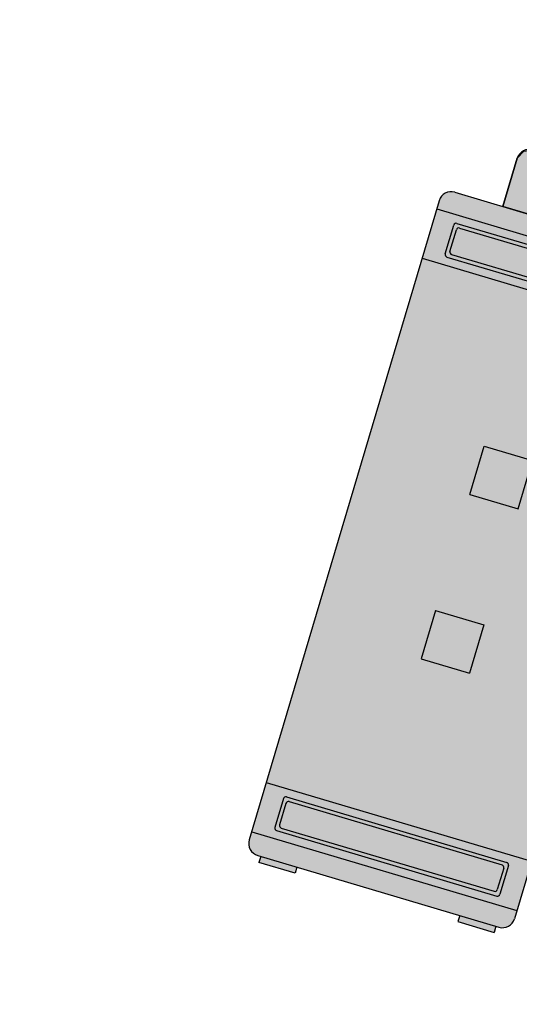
# Model space of a CAD drawing. Header units: millimetres. Extents: x 124.4 to 154.3, y 176.1 to 206.1.
import ezdxf

# ---------------------------------------------------------------- set-up
doc = ezdxf.new("R2010")
doc.units = ezdxf.units.MM
doc.linetypes.add('AUSGEZOGEN', pattern=[0])
doc.linetypes.add('STRICHPUNKT', pattern=[25.4, 12.7, -6.35, 0, -6.35])
doc.layers.add('Anhänger', color=7, linetype='Continuous')
doc.layers.add('Farbe', color=254, linetype='Continuous')

# ---------------------------------------------------------------- blocks, each defined once
blk = doc.blocks.new('Bl_Camper')
at = {"layer": 'Farbe', "linetype": 'Continuous'}
h = blk.add_hatch(color=256, dxfattribs=at)
edge = h.paths.add_edge_path(flags=16)
edge.add_arc((-197.6753639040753, 208.8200856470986), 0.0065, 0, 360)
edge = h.paths.add_edge_path(flags=16)
edge.add_arc((-197.7898670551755, 208.9666626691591), 0.0065, 0, 360)
edge = h.paths.add_edge_path(flags=16)
edge.add_arc((-197.705270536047, 209.0749282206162), 0.0065, 0, 360)
edge = h.paths.add_edge_path(flags=16)
edge.add_arc((-197.5353553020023, 208.999264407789), 0.0065, 0, 360)
h.paths.add_polyline_path([(-197.3322498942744, 208.7763578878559), (-197.4099597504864, 208.6769060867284), (-197.7841429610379, 208.9986111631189), (-197.7348864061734, 209.061648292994)], flags=16)
edge = h.paths.add_edge_path()
edge.add_line((-197.8561606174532, 209.1500651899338), (-197.8992605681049, 209.0949071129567))
edge.add_line((-197.8992605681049, 209.0949071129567), (-197.9794137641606, 209.1385014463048))
edge.add_line((-197.9794137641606, 209.1385014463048), (-198.0818500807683, 209.2185441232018))
edge.add_arc((-198.0510645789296, 209.2579425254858), 0.05, 51.99630100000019, 231.9963010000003, ccw=False)
edge.add_line((-198.0202790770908, 209.2973409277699), (-197.9178427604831, 209.2172982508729))
edge.add_line((-197.9178427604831, 209.2172982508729), (-197.8561606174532, 209.1500651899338))
h.paths.add_polyline_path([(-197.398939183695, 208.8419304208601), (-197.7141285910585, 209.088214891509), (-197.6956575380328, 209.1118536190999), (-197.3804675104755, 208.8655699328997)], flags=16)
edge = h.paths.add_edge_path(flags=0)
edge.add_line((-197.9931360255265, 209.2183887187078), (-197.998677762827, 209.2112970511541))
edge.add_line((-197.998677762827, 209.2112970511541), (-198.0041937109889, 209.2156070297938))
edge.add_arc((-198.0023464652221, 209.2179709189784), 0.003, 141.9964740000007, 231.9964740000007, ccw=False)
edge.add_line((-198.0047103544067, 209.2198181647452), (-198.0028631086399, 209.2221820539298))
edge.add_arc((-198.0004992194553, 209.2203348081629), 0.003, 51.99647400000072, 141.9964740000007, ccw=False)
edge.add_line((-197.9986519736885, 209.2226986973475), (-197.9931360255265, 209.2183887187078))
edge = h.paths.add_edge_path(flags=16)
edge.add_line((-197.9931360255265, 209.2183887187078), (-197.998677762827, 209.2112970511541))
edge.add_line((-197.998677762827, 209.2112970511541), (-198.0041937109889, 209.2156070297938))
edge.add_arc((-198.0023464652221, 209.2179709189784), 0.003, 141.9964740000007, 231.9964740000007, ccw=False)
edge.add_line((-198.0047103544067, 209.2198181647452), (-198.0028631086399, 209.2221820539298))
edge.add_arc((-198.0004992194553, 209.2203348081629), 0.003, 51.99647400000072, 141.9964740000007, ccw=False)
edge.add_line((-197.9986519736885, 209.2226986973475), (-197.9931360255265, 209.2183887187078))
edge = h.paths.add_edge_path()
edge.add_line((-196.9525086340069, 208.7801526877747), (-197.3218191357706, 208.3075163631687))
edge.add_line((-197.7991011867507, 208.9784836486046), (-197.3154265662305, 208.3156971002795))
edge.add_line((-197.7793895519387, 208.9938816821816), (-197.2994232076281, 208.3361774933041))
edge.add_line((-197.8197790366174, 208.9644078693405), (-197.331429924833, 208.295216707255))
edge.add_arc((-197.7865678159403, 209.1692914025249), 0.003, 51.99647400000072, 141.9964740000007)
edge.add_arc((-197.7918438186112, 209.1625390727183), 0.003, 141.9964740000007, 231.9964740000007)
edge.add_line((-197.9353779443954, 209.198672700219), (-197.8623748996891, 209.1421131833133))
edge.add_line((-197.8930470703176, 209.102859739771), (-197.9655800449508, 209.1600202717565))
edge.add_line((-197.7095564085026, 209.10418835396), (-197.7283897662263, 209.0578708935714))
edge.add_line((-197.7382528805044, 209.0979436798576), (-197.7744556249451, 209.0516126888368))
edge.add_line((-197.7776512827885, 209.1287291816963), (-197.8074385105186, 209.0906079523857))
edge.add_line((-197.7736860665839, 209.0932007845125), (-197.7903644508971, 209.0718569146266))
edge.add_line((-197.813084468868, 209.1239862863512), (-197.8431757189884, 209.085475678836))
edge.add_line((-197.8170504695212, 209.1595153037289), (-197.8398387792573, 209.1303498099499))
edge.add_line((-197.8730935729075, 209.1283961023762), (-197.9889248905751, 209.2189053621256))
edge.add_line((-197.8823283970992, 209.1165768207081), (-197.9981611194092, 209.2070859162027))
edge.add_arc((-197.7244712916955, 209.0649023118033), 0.010911, 171.1810259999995, 197.3516900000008)
edge.add_arc((-197.8740621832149, 209.0712626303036), 0.138887, 358.0658790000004, 370.4766040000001)
edge.add_arc((-197.7394840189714, 209.0963687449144), 0.001999, 4.268417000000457, 51.99478700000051)
edge.add_arc((-197.7394846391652, 209.0963679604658), 0.002, 51.99552299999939, 99.72189299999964)
edge.add_arc((-197.7283826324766, 208.9345684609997), 0.16417, 93.99558100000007, 105.4500029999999)
edge.add_arc((-197.7724543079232, 209.0947765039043), 0.002, 231.9955229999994, 279.7218929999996)
edge.add_arc((-197.7724536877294, 209.0947772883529), 0.002001, 184.2501040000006, 231.9764740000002)
edge.add_arc((-197.9385616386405, 209.0988032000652), 0.164166, 358.542967, 369.9973889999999)
edge.add_arc((-197.7788824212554, 209.1271542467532), 0.001999, 4.268417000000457, 51.99478700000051)
edge.add_arc((-197.7788830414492, 209.1271534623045), 0.002, 51.99552299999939, 99.72189299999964)
edge.add_arc((-197.7677810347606, 208.9653539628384), 0.16417, 93.99558100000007, 105.4500029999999)
edge.add_arc((-197.8118527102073, 209.125562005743), 0.002, 231.9955229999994, 279.7218929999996)
edge.add_arc((-197.8118534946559, 209.1255626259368), 0.002, 184.2825539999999, 232.0089239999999)
edge.add_arc((-197.9779645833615, 209.1295910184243), 0.164169, 358.5417839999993, 369.9962050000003)
edge.add_arc((-197.8182814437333, 209.1579389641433), 0.002, 4.282553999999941, 52.00892399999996)
edge.add_arc((-197.8182822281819, 209.1579395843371), 0.002, 51.99552299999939, 99.72189299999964)
edge.add_arc((-197.7891621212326, 208.8389332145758), 0.322326, 95.24365799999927, 100.7425389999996)
edge.add_arc((-197.8435812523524, 209.1414595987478), 0.015242, 111.8031509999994, 145.623565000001)
edge.add_arc((-197.7847834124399, 208.9877171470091), 0.010912, 86.63595299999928, 112.8066159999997)
edge.add_arc((-197.827128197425, 209.1313249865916), 0.138881, 273.5181300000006, 285.9288559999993)
edge.add_arc((-197.8189431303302, 208.9946769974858), 0.002, 231.9955229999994, 279.7218929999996)
edge.add_arc((-197.8189439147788, 208.9946776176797), 0.002, 184.2825539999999, 232.0089239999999)
edge.add_arc((-197.6592653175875, 209.0230278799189), 0.164166, 178.542967, 189.9973889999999)
edge.add_arc((-197.82537248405, 209.0270531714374), 0.002, 4.282553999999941, 52.00892399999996)
edge.add_arc((-197.8253732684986, 209.0270537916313), 0.002, 51.99552299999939, 99.72189299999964)
edge.add_arc((-197.8694435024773, 209.1872555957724), 0.164163, 273.9957130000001, 285.4501349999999)
edge.add_arc((-197.858341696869, 209.025463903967), 0.002001, 231.981022, 279.7073920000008)
edge.add_arc((-197.8583429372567, 209.0254623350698), 0.001999, 184.2684170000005, 231.9947870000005)
edge.add_arc((-197.6986637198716, 209.0538133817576), 0.164166, 178.542967, 189.9973889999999)
edge.add_arc((-197.8647708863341, 209.0578386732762), 0.002, 4.282553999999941, 52.00892399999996)
edge.add_arc((-197.8647716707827, 209.05783929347), 0.002, 51.99552299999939, 99.72189299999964)
edge.add_arc((-197.9088433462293, 209.2180473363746), 0.16417, 273.9955810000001, 285.4500029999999)
edge.add_arc((-197.8977413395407, 209.0562478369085), 0.002, 231.9955229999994, 279.7218929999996)
edge.add_arc((-197.8977405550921, 209.0562472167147), 0.002, 184.2359510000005, 231.9623220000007)
edge.add_arc((-197.5658384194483, 209.107096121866), 0.337769, 183.4221890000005, 188.6837670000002)
edge.add_arc((-197.8897734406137, 209.0855860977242), 0.013299, 135.5059820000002, 174.1863650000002)
edge.add_line((-197.8447966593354, 209.1240063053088), (-197.8716231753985, 209.0896734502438))
edge.add_line((-197.8492996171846, 209.0776396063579), (-197.863539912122, 209.0594150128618))
edge.add_line((-197.8141450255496, 209.0820252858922), (-197.8424299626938, 209.0458267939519))
edge.add_line((-197.7971994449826, 209.0225050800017), (-197.8201748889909, 208.9931012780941))
edge.add_line((-197.7982369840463, 209.0617816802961), (-197.8241415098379, 209.028629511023))
edge.add_line((-197.8459294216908, 209.0413489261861), (-197.8595740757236, 209.0238874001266))
edge.add_line((-197.8803707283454, 209.0784785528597), (-197.8989730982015, 209.0546721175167))
edge.add_line((-197.8197790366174, 208.9644078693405), (-197.7793895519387, 208.9938816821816))
edge.add_line((-197.7775333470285, 209.1694850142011), (-197.7898463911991, 209.1537255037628))
edge.add_line((-197.698735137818, 209.1079141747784), (-197.7775333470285, 209.1694850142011))
edge.add_line((-197.711049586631, 209.0921545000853), (-197.7898463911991, 209.1537255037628))
edge.add_line((-197.7889317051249, 209.1711386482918), (-197.7942077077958, 209.1643863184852))
edge.add_line((-197.7881751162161, 209.1558652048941), (-197.793691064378, 209.1601751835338))
edge.add_line((-197.7792046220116, 209.1673453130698), (-197.7847205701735, 209.1716552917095))
edge.add_line((-197.5425296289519, 208.9172111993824), (-197.5986337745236, 208.8454097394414))
edge.add_line((-197.4930106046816, 208.9805851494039), (-197.5384351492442, 208.9224513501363))
edge.add_arc((-197.5087694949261, 208.9928989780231), 0.02, 321.9955709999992, 425.9956469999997)
edge.add_line((-197.6894057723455, 209.0952300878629), (-197.5006336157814, 209.0111693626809))
edge.add_arc((-197.6975416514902, 209.0769597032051), 0.02, 65.99752399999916, 141.9976039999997)
edge.add_line((-197.8057288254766, 208.9709859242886), (-197.7133005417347, 209.0892735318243))
edge.add_arc((-197.7899691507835, 208.9586714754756), 0.02, 141.9966459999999, 217.9967249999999)
edge.add_line((-197.6785193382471, 208.7835159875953), (-197.8057302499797, 208.9463595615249))
edge.add_arc((-197.6627582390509, 208.795827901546), 0.02, 217.9953540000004, 321.9954299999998)
edge.add_line((-197.6015740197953, 208.8416472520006), (-197.6469985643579, 208.783513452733))
edge.add_line((-197.7095564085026, 209.10418835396), (-196.9428984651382, 208.7924515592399))
edge.add_line((-197.7283897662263, 209.0578708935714), (-196.9749043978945, 208.7514901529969))
edge.add_line((-197.7189730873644, 209.0810296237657), (-196.9589010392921, 208.7719705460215))
edge.add_line((-197.998677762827, 209.2112970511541), (-197.9981611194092, 209.2070859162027))
edge.add_line((-197.9931360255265, 209.2183887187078), (-197.9889248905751, 209.2189053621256))
edge.add_line((-197.9655800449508, 209.1600202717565), (-198.0133138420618, 209.1776813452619))
edge.add_line((-197.9640566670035, 209.2407192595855), (-197.9353779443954, 209.198672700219))
edge.add_line((-198.0264363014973, 209.2894610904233), (-197.9640566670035, 209.2407192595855))
edge.add_arc((-198.0510651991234, 209.2579417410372), 0.04, 51.99629799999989, 231.9962979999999)
edge.add_line((-198.0133138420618, 209.1776813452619), (-198.0756934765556, 209.2264231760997))
for points in [[(-197.7136297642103, 209.0941706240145), (-197.7095564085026, 209.10418835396), (-197.7035541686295, 209.1017477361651), (-197.6987355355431, 209.1079144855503), (-197.7775333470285, 209.1694850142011), (-197.7898463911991, 209.1537255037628)], [(-197.1126028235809, 207.7631956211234), (-197.4277926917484, 208.0094791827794), (-197.4602374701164, 208.0782899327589), (-197.4450192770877, 208.1498476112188), (-196.9428983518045, 208.7924515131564), (-196.8293091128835, 208.937820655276), (-196.7653320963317, 208.9754082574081), (-196.6865573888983, 208.955722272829), (-196.3737511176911, 208.7087626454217)]]:
    blk.add_hatch(color=256, dxfattribs=at).paths.add_polyline_path(points)
h = blk.add_hatch(color=256, dxfattribs=at)
h.paths.add_polyline_path([(-195.9337563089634, 208.9994968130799), (-195.9873151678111, 209.041346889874, 0.4126091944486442), (-196.1272982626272, 209.0241678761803), (-197.3590560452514, 207.4477899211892, 0.4126092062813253), (-197.3418770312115, 207.3078068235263), (-197.2883178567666, 207.2659565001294)])
h.paths.add_polyline_path([(-195.9337563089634, 208.9994968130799), (-197.2883178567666, 207.2659565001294), (-196.9661499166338, 207.0142193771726), (-195.6115883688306, 208.7477596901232)])
h.paths.add_polyline_path([(-195.9642985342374, 208.7733544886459, 0.004108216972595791), (-195.9645575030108, 208.7735568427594)], flags=17)
h.paths.add_polyline_path([(-197.0799478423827, 207.3783191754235, 0.4094086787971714), (-197.0765310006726, 207.3504771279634), (-196.9353486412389, 207.2401594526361, -0.004108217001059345), (-196.9356076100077, 207.2403618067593), (-197.0762720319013, 207.3502747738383, -0.4190348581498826), (-197.0797454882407, 207.3785781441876)], flags=16)
h.paths.add_polyline_path([(-196.9021357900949, 207.2017248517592, -0.004108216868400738), (-196.9023381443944, 207.2014658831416)], flags=17)
h.paths.add_polyline_path([(-195.6115883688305, 208.7477596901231), (-196.9661499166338, 207.0142193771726), (-193.540915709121, 204.3377935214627), (-192.1863541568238, 206.0713338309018)])
h.paths.add_polyline_path([(-195.1473204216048, 207.2428161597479), (-194.8321303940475, 206.9965324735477), (-195.0784148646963, 206.6813430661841), (-195.3936042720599, 206.927627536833)], flags=16)
h.paths.add_polyline_path([(-194.0740892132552, 206.4042101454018), (-193.7588998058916, 206.1579256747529), (-194.0051836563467, 205.842737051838), (-194.3203730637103, 206.0890215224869)], flags=16)
h.paths.add_polyline_path([(-192.1863541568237, 206.0713338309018), (-193.540915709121, 204.3377935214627), (-193.2187477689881, 204.086056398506), (-191.8641862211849, 205.8195967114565)])
h.paths.add_polyline_path([(-192.0341216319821, 205.7404468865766, -0.004108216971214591), (-192.0338626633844, 205.7402445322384)], flags=17)
h.paths.add_polyline_path([(-192.2501659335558, 205.884087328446), (-192.2503682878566, 205.8838283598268, -0.00410821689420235)], flags=17)
h.paths.add_polyline_path([(-192.0727585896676, 205.7069750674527), (-192.0725562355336, 205.7072340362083, -0.004108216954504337)], flags=17)
h.paths.add_polyline_path([(-191.793448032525, 205.6377632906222, 0.412609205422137), (-191.8106270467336, 205.7777463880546), (-191.8641862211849, 205.8195967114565), (-193.2187477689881, 204.086056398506), (-193.1651889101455, 204.0442063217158, 0.4126153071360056), (-193.0252045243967, 204.061386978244)])
h.paths.add_polyline_path([(-192.7855102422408, 204.2869348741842), (-192.824909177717, 204.3177207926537), (-193.0096221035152, 204.0813290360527), (-192.9702230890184, 204.0505430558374)], flags=17)
h.paths.add_polyline_path([(-191.7696329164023, 205.5870342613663), (-191.8090314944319, 205.6178199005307), (-191.99374442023, 205.3814281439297), (-191.95434576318, 205.3506424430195)])
h = blk.add_hatch(color=256, dxfattribs=at)
h.paths.add_polyline_path([(-194.0740892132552, 206.4042101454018), (-194.3203730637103, 206.0890215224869), (-194.0051836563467, 205.842737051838), (-193.7588998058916, 206.1579256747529)])
h.paths.add_polyline_path([(-195.3936042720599, 206.927627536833), (-195.0784148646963, 206.6813430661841), (-194.8321303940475, 206.9965324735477), (-195.1473204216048, 207.2428161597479)])
at = {"color": 7, "linetype": 'AUSGEZOGEN'}
for p, q in [((-198.0264363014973, 209.2894610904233), (-197.9640566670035, 209.2407192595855)), ((-198.0133138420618, 209.1776813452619), (-198.0756934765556, 209.2264231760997)), ((-198.0028631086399, 209.2221820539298), (-198.0047103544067, 209.2198181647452)), ((-197.998677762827, 209.2112970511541), (-198.0041937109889, 209.2156070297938)), ((-197.9931360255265, 209.2183887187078), (-197.998677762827, 209.2112970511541)), ((-197.998677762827, 209.2112970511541), (-197.9981611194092, 209.2070859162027)), ((-197.9931360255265, 209.2183887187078), (-197.9986519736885, 209.2226986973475)), ((-197.8823283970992, 209.1165768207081), (-197.9981611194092, 209.2070859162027)), ((-197.9931360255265, 209.2183887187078), (-197.9889248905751, 209.2189053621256)), ((-197.8730935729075, 209.1283961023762), (-197.9889248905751, 209.2189053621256)), ((-197.9640566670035, 209.2407192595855), (-197.9353779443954, 209.198672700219)), ((-197.9353779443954, 209.198672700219), (-197.8623748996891, 209.1421131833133)), ((-197.9655800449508, 209.1600202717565), (-198.0133138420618, 209.1776813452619)), ((-197.8930470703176, 209.102859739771), (-197.9655800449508, 209.1600202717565)), ((-197.8561606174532, 209.1500651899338), (-197.8992605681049, 209.0949071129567)), ((-197.8447966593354, 209.1240063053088), (-197.8716231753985, 209.0896734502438)), ((-197.813084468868, 209.1239862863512), (-197.8431757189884, 209.085475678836)), ((-197.8170504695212, 209.1595153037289), (-197.8398387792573, 209.1303498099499)), ((-197.7776512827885, 209.1287291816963), (-197.8074385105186, 209.0906079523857)), ((-197.7889317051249, 209.1711386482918), (-197.7942077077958, 209.1643863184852)), ((-197.7881751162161, 209.1558652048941), (-197.793691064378, 209.1601751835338)), ((-197.7775333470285, 209.1694850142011), (-197.7898463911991, 209.1537255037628)), ((-197.711049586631, 209.0921545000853), (-197.7898463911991, 209.1537255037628)), ((-197.7792046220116, 209.1673453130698), (-197.7847205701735, 209.1716552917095)), ((-197.698735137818, 209.1079141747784), (-197.7775333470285, 209.1694850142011)), ((-197.7095564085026, 209.10418835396), (-197.7283897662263, 209.0578708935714)), ((-197.6956575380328, 209.1118536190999), (-197.7141285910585, 209.088214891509)), ((-197.7095564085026, 209.10418835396), (-196.9428984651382, 208.7924515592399)), ((-197.3804675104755, 208.8655699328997), (-197.6956575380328, 209.1118536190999)), ((-197.8803707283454, 209.0784785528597), (-197.8989730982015, 209.0546721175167)), ((-197.8492996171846, 209.0776396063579), (-197.863539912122, 209.0594150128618)), ((-197.8459294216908, 209.0413489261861), (-197.8595740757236, 209.0238874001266)), ((-197.8141450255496, 209.0820252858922), (-197.8424299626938, 209.0458267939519)), ((-197.7982369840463, 209.0617816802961), (-197.8241415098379, 209.028629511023)), ((-197.8057288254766, 208.9709859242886), (-197.7133005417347, 209.0892735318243)), ((-197.7736860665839, 209.0932007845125), (-197.7903644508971, 209.0718569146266)), ((-197.7348864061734, 209.061648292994), (-197.7841429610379, 208.9986111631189)), ((-197.7382528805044, 209.0979436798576), (-197.7744556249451, 209.0516126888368)), ((-197.3322498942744, 208.7763578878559), (-197.7348864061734, 209.061648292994)), ((-197.7283897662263, 209.0578708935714), (-196.9749043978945, 208.7514901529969)), ((-197.398939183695, 208.8419304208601), (-197.7141285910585, 209.088214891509)), ((-197.6894057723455, 209.0952300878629), (-197.5006336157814, 209.0111693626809)), ((-195.9870989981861, 209.0411779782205), (-191.8108427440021, 205.7779149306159)), ((-197.7971994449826, 209.0225050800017), (-197.8201748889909, 208.9931012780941)), ((-197.8197790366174, 208.9644078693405), (-197.7793895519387, 208.9938816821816)), ((-197.8197790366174, 208.9644078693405), (-197.331429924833, 208.295216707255)), ((-197.4099597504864, 208.6769060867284), (-197.7841429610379, 208.9986111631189)), ((-197.7793895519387, 208.9938816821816), (-197.2994232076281, 208.3361774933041)), ((-197.4930106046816, 208.9805851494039), (-197.5384351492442, 208.9224513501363)), ((-197.35888713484, 207.4480060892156), (-196.1274668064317, 209.0239521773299)), ((-197.2883179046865, 207.2659564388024), (-195.9337563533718, 208.9994967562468)), ((-196.6889406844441, 208.9550472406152), (-196.3737512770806, 208.7087627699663)), ((-197.6785193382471, 208.7835159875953), (-197.8057302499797, 208.9463595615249)), ((-197.5425296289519, 208.9172111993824), (-197.5986337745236, 208.8454097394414)), ((-197.6015740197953, 208.8416472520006), (-197.6469985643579, 208.783513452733)), ((-197.3804675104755, 208.8655699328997), (-197.398939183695, 208.8419304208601)), ((-197.1219571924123, 207.3732816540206), (-195.9976699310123, 208.8121215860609)), ((-195.7813941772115, 208.6685087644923), (-195.9695958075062, 208.815566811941)), ((-197.3322498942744, 208.7763578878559), (-197.4099597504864, 208.6769060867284)), ((-196.9525086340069, 208.7801526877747), (-197.3218191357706, 208.3075163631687)), ((-197.0798466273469, 207.3784487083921), (-195.9925014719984, 208.7700111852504)), ((-196.9661497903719, 207.01421953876), (-195.6115882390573, 208.7477598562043)), ((-195.8235053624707, 208.6633409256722), (-195.9644279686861, 208.7734556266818)), ((-196.9074046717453, 207.2437051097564), (-195.8200595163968, 208.6352675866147)), ((-196.9022369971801, 207.2015953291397), (-195.7779489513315, 208.6404346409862)), ((-197.4277926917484, 208.0094791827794), (-197.1126026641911, 207.7631954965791)), ((-197.3416613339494, 207.30763828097), (-193.1654050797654, 204.0443752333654)), ((-196.9303103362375, 207.1981494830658), (-197.1185119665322, 207.3452075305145)), ((-196.9354781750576, 207.240260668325), (-197.0764015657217, 207.3503759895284)), ((-195.3936042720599, 206.927627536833), (-195.1473204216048, 207.2428161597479)), ((-194.8321303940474, 206.9965324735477), (-195.1473204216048, 207.2428161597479)), ((-195.0784148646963, 206.6813430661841), (-194.8321303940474, 206.9965324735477)), ((-195.0784148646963, 206.6813430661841), (-195.3936042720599, 206.927627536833)), ((-194.3203730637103, 206.0890215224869), (-194.0740892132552, 206.4042101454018)), ((-194.0740892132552, 206.4042101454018), (-193.7588998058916, 206.1579256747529)), ((-194.0051836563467, 205.842737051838), (-193.7588998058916, 206.1579256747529)), ((-194.3203730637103, 206.0890215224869), (-194.0051836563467, 205.842737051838)), ((-193.5409158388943, 204.3377933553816), (-192.1863536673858, 206.0713344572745)), ((-193.37455512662, 204.4451185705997), (-192.2502670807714, 205.8839578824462)), ((-193.3324439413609, 204.4502864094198), (-192.2450994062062, 205.8418481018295)), ((-193.2187477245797, 204.0860564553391), (-191.864186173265, 205.8195967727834)), ((-192.222193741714, 205.8874037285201), (-192.0339921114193, 205.7403456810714)), ((-192.2170252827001, 205.8452933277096), (-192.076101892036, 205.7351780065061)), ((-193.1600019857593, 204.3155428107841), (-192.0726574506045, 205.7071045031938)), ((-193.1548341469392, 204.273431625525), (-192.0305462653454, 205.7122723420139)), ((-193.025036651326, 204.0616018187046), (-191.7936169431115, 205.6375471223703)), ((-191.95434576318, 205.3506424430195), (-191.7696329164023, 205.5870342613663)), ((-191.8090313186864, 205.617819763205), (-191.7696329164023, 205.5870342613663)), ((-191.993744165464, 205.3814279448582), (-191.95434576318, 205.3506424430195)), ((-193.37110990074, 204.4170444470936), (-193.1829082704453, 204.2699863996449)), ((-193.3289987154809, 204.4222122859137), (-193.1880761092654, 204.3120975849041)), ((-192.7855102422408, 204.2869348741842), (-192.9702230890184, 204.0505430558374)), ((-192.8249086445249, 204.3177203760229), (-192.7855102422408, 204.2869348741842)), ((-193.0096214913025, 204.0813285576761), (-192.9702230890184, 204.0505430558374))]:
    blk.add_line(p, q, dxfattribs=at)
at = {"color": 7, "linetype": 'STRICHPUNKT'}
for p, q in [((-197.7189730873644, 209.0810296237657), (-196.9589010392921, 208.7719705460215)), ((-197.7991011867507, 208.9784836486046), (-197.3154265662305, 208.3156971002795))]:
    blk.add_line(p, q, dxfattribs=at)
at = {"color": 7, "linetype": 'AUSGEZOGEN'}
for points in [[(-198.0202790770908, 209.2973409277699), (-197.9178427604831, 209.2172982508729), (-197.8561606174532, 209.1500651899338)], [(-197.8992605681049, 209.0949071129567), (-197.9794137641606, 209.1385014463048), (-198.0818500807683, 209.2185441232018)]]:
    blk.add_lwpolyline(points, dxfattribs=at)
at = {"color": 7, "linetype": 'AUSGEZOGEN', "flags": 128}
blk.add_lwpolyline([(-197.4450192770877, 208.1498476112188), (-196.8293091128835, 208.937820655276)], dxfattribs=at)
at = {"color": 7, "linetype": 'AUSGEZOGEN'}
for centre in [(-197.705270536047, 209.0749282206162), (-197.7898670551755, 208.9666626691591), (-197.5353553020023, 208.999264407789), (-197.6753639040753, 208.8200856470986)]:
    blk.add_circle(centre, 0.0065, dxfattribs=at)
for centre, radius, start, end in [((-198.0510645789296, 209.2579425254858), 0.05, 51.99630100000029, 231.9963010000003), ((-198.0510651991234, 209.2579417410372), 0.04, 51.99629799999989, 231.9962979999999), ((-198.0023464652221, 209.2179709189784), 0.003, 141.9964740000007, 231.9964740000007), ((-198.0004992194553, 209.2203348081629), 0.003, 51.99647400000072, 141.9964740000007), ((-197.8435812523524, 209.1414595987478), 0.015242, 111.8031509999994, 145.623565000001), ((-197.7891621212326, 208.8389332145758), 0.322326, 95.24365799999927, 100.7425389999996), ((-197.8182822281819, 209.1579395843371), 0.002, 51.99552299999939, 99.72189299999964), ((-197.8182814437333, 209.1579389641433), 0.002, 4.282553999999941, 52.00892399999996), ((-197.9779645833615, 209.1295910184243), 0.164169, 358.5417839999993, 9.99620500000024), ((-197.8118534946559, 209.1255626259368), 0.002, 184.2825539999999, 232.0089239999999), ((-197.8118527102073, 209.125562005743), 0.002, 231.9955229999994, 279.7218929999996), ((-197.7677810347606, 208.9653539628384), 0.16417, 93.99558100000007, 105.4500029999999), ((-197.7918438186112, 209.1625390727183), 0.003, 141.9964740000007, 231.9964740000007), ((-197.7865678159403, 209.1692914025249), 0.003, 51.99647400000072, 141.9964740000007), ((-197.7788830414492, 209.1271534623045), 0.002, 51.99552299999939, 99.72189299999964), ((-197.7788824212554, 209.1271542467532), 0.001999, 4.268417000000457, 51.99478700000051), ((-197.9385616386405, 209.0988032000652), 0.164166, 358.542967, 9.997388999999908), ((-197.5658384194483, 209.107096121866), 0.337769, 183.4221890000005, 188.6837670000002), ((-197.8897734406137, 209.0855860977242), 0.013299, 135.5059820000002, 174.1863650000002), ((-197.8977405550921, 209.0562472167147), 0.002, 184.2359510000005, 231.9623220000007), ((-197.8977413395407, 209.0562478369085), 0.002, 231.9955229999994, 279.7218929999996), ((-197.9088433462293, 209.2180473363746), 0.16417, 273.9955810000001, 285.4500029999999), ((-197.8647716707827, 209.05783929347), 0.002, 51.99552299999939, 99.72189299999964), ((-197.8647708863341, 209.0578386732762), 0.002, 4.282553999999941, 52.00892399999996), ((-197.6986637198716, 209.0538133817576), 0.164166, 178.542967, 189.9973889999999), ((-197.8694435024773, 209.1872555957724), 0.164163, 273.9957130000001, 285.4501349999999), ((-197.8253732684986, 209.0270537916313), 0.002, 51.99552299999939, 99.72189299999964), ((-197.82537248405, 209.0270531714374), 0.002, 4.282553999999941, 52.00892399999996), ((-197.6592653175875, 209.0230278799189), 0.164166, 178.542967, 189.9973889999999), ((-197.7724536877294, 209.0947772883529), 0.002001, 184.2501040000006, 231.9764740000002), ((-197.7724543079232, 209.0947765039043), 0.002, 231.9955229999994, 279.7218929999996), ((-197.7283826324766, 208.9345684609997), 0.16417, 93.99558100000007, 105.4500029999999), ((-197.7394846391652, 209.0963679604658), 0.002, 51.99552299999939, 99.72189299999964), ((-197.7394840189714, 209.0963687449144), 0.001999, 4.268417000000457, 51.99478700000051), ((-197.8740621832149, 209.0712626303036), 0.138887, 358.0658790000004, 10.4766040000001), ((-197.7244712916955, 209.0649023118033), 0.010911, 171.1810259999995, 197.3516900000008), ((-197.6975416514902, 209.0769597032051), 0.02, 65.99752399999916, 141.9976039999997), ((-196.0486700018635, 208.9623811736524), 0.1, 51.99647400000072, 141.9964740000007), ((-197.8583429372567, 209.0254623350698), 0.001999, 184.2684170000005, 231.9947870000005), ((-197.858341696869, 209.025463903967), 0.002001, 231.981022, 279.7073920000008), ((-197.8189439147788, 208.9946776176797), 0.002, 184.2825539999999, 232.0089239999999), ((-197.8189431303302, 208.9946769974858), 0.002, 231.9955229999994, 279.7218929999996), ((-197.827128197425, 209.1313249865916), 0.138881, 273.5181300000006, 285.9288559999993), ((-197.7899691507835, 208.9586714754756), 0.02, 141.9966459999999, 217.9967249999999), ((-197.7847834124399, 208.9877171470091), 0.010912, 86.63595299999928, 112.8066159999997), ((-197.5087694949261, 208.9928989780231), 0.02, 321.9955709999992, 65.9956469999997), ((-196.7505115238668, 208.8762490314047), 0.1, 51.99647400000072, 141.9964740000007), ((-195.9819102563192, 208.7998071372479), 0.02, 51.99647400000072, 141.9964740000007), ((-197.6627582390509, 208.795827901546), 0.02, 217.9953540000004, 321.9954299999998), ((-195.9767417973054, 208.7576967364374), 0.02, 51.99647400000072, 141.9964740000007), ((-195.8358191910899, 208.6475820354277), 0.02, 321.9964740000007, 51.99647400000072), ((-195.7937086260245, 208.6527490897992), 0.02, 321.9964740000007, 51.99647400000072), ((-197.3662210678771, 208.0882767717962), 0.1, 141.9964740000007, 231.9964740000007), ((-197.2800903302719, 207.3864350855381), 0.1, 141.9964740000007, 231.9964740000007), ((-197.1061975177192, 207.3609672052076), 0.02, 141.9964740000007, 231.9964740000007), ((-197.0640877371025, 207.3661348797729), 0.02, 141.9964740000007, 231.9964740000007), ((-196.9231643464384, 207.2560195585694), 0.02, 231.9964740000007, 321.9964740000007), ((-196.9179958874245, 207.2139091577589), 0.02, 231.9964740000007, 321.9964740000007), ((-192.234508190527, 205.871644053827), 0.02, 51.99647400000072, 141.9964740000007), ((-192.2293397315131, 205.8295336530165), 0.02, 51.99647400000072, 141.9964740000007), ((-192.0463059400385, 205.7245867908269), 0.02, 321.9964740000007, 51.99647400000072), ((-191.8724137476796, 205.6991181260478), 0.1, 321.9964740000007, 51.99647400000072), ((-192.088416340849, 205.719418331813), 0.02, 321.9964740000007, 51.99647400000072), ((-193.358795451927, 204.4328041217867), 0.02, 141.9964740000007, 231.9964740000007), ((-193.3166842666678, 204.4379719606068), 0.02, 141.9964740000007, 231.9964740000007), ((-193.1757616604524, 204.3278572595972), 0.02, 231.9964740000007, 321.9964740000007), ((-193.1705938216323, 204.285746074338), 0.02, 231.9964740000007, 321.9964740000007), ((-193.1038340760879, 204.1231720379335), 0.1, 231.9964740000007, 321.9964740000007)]:
    blk.add_arc(centre, radius, start, end, dxfattribs=at)
at = {"layer": 'Farbe', "linetype": 'Continuous', "flags": 128}
blk.add_lwpolyline([(-197.1126028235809, 207.7631956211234), (-197.4277926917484, 208.0094791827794), (-197.4602374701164, 208.0782899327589), (-197.4450192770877, 208.1498476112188), (-196.9428983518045, 208.7924515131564), (-196.8293091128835, 208.937820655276), (-196.7653320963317, 208.9754082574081), (-196.6865573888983, 208.955722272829), (-196.3737511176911, 208.7087626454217)], close=True, dxfattribs=at)

msp = doc.modelspace()

# ---------------------------------------------------------------- block references
at = {"layer": 'Anhänger', "linetype": 'Continuous', "rotation": 291.4553655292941}
msp.add_blockref('Bl_Camper', (13.57647196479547, -69.25001344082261), dxfattribs=at)

doc.saveas('drawing.dxf')
